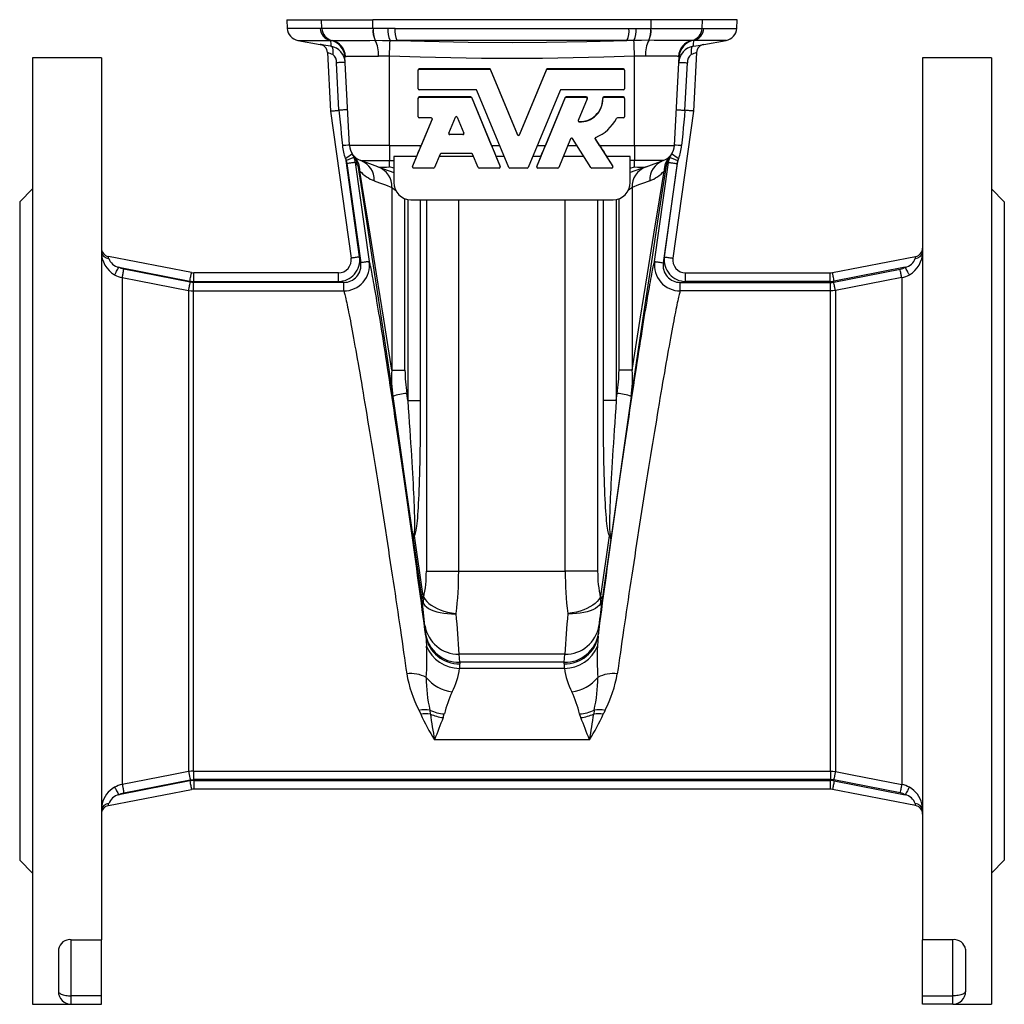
# Model space of a CAD drawing. Extents: x 61 to 673, y 62 to 1062.
# Tile 2 of 4: x 61 to 290, y 404 to 633. Entities that reach past the tile are written whole.
import ezdxf

# ---------------------------------------------------------------- set-up
doc = ezdxf.new("R2010")
doc.units = 0
doc.layers.get('0').update_dxf_attribs({"linetype": 'CONTINUOUS'})

msp = doc.modelspace()

# ---------------------------------------------------------------- linework, layer by layer
at = {"color": 7, "linetype": 'CONTINUOUS'}
for p, q in [((123.33, 632.52), (123.44, 630.49)), ((123.33, 632.52), (131.39, 632.52)), ((131.39, 632.52), (143.35, 632.52)), ((131.5, 630.49), (131.39, 632.52)), ((208.05, 632.52), (143.35, 632.52)), ((143.37, 630.46), (143.35, 632.52)), ((208.03, 630.46), (208.05, 632.52)), ((220, 632.52), (208.05, 632.52)), ((219.9, 630.49), (220, 632.52)), ((228.06, 632.52), (220, 632.52)), ((227.96, 630.49), (228.06, 632.52)), ((131.08, 630.49), (123.44, 630.49)), ((131.5, 630.49), (131.08, 630.49)), ((131.5, 630.49), (131.5, 630.49)), ((143.39, 630.46), (143.37, 630.46)), ((146.84, 630.48), (143.39, 630.46)), ((148.49, 630.49), (146.84, 630.48)), ((148.49, 630.49), (202.91, 630.49)), ((202.91, 630.49), (204.56, 630.48)), ((204.56, 630.48), (208.01, 630.46)), ((208.01, 630.46), (208.03, 630.46)), ((219.9, 630.49), (219.9, 630.49)), ((219.9, 630.49), (220.32, 630.49)), ((220.32, 630.49), (227.96, 630.49)), ((125.91, 627.69), (131.11, 626.78)), ((125.91, 627.69), (133.51, 627.69)), ((133.51, 627.69), (133.5, 627.68)), ((133.84, 627.71), (133.84, 627.71)), ((143.86, 627.73), (143.88, 627.73)), ((147.34, 627.71), (148.96, 627.69)), ((202.44, 627.69), (148.96, 627.69)), ((204.06, 627.71), (202.44, 627.69)), ((207.54, 627.73), (207.52, 627.73)), ((217.56, 627.71), (217.56, 627.71)), ((217.89, 627.69), (217.9, 627.68)), ((225.48, 627.69), (217.89, 627.69)), ((220.29, 626.78), (225.48, 627.69)), ((131.11, 626.78), (131.11, 626.78)), ((131.12, 626.78), (131.11, 626.78)), ((220.28, 626.78), (220.29, 626.78)), ((220.29, 626.78), (220.29, 626.78)), ((80.2, 623.68), (64.2, 623.68)), ((64.2, 623.68), (64.2, 403.68)), ((80.2, 623.68), (80.2, 418.68)), ((132.76, 624.91), (133.47, 611.29)), ((132.76, 624.91), (132.76, 624.91)), ((137.89, 603.32), (136.81, 623.95)), ((147.2, 603.32), (147.2, 624.02)), ((204.2, 603.32), (204.2, 624.02)), ((213.5, 603.32), (214.58, 623.95)), ((218.64, 624.91), (217.93, 611.29)), ((287.2, 623.68), (271.2, 623.68)), ((271.2, 623.68), (271.2, 418.68)), ((287.2, 623.68), (287.2, 403.68)), ((135.46, 611.48), (134.89, 622.51)), ((153.85, 620.81), (153.85, 620.88)), ((153.85, 616.49), (153.85, 620.81)), ((170.49, 621.12), (154.09, 621.12)), ((154.09, 621.05), (154.09, 621.12)), ((154.09, 621.05), (170.49, 621.05)), ((170.49, 621.05), (170.49, 621.12)), ((176.98, 605.86), (170.71, 620.98)), ((170.71, 620.9), (170.71, 620.98)), ((170.71, 620.9), (176.98, 605.78)), ((183.69, 620.98), (177.42, 605.86)), ((177.42, 605.78), (183.69, 620.9)), ((183.69, 620.9), (183.69, 620.98)), ((201.61, 621.12), (183.91, 621.12)), ((183.91, 621.05), (183.91, 621.12)), ((183.91, 621.05), (201.61, 621.05)), ((201.61, 621.05), (201.61, 621.12)), ((201.85, 620.81), (201.85, 620.88)), ((201.85, 620.81), (201.85, 616.49)), ((215.93, 611.48), (216.51, 622.51)), ((167.28, 616.25), (154.09, 616.25)), ((174.93, 598.18), (167.5, 616.1)), ((186.9, 616.1), (179.46, 598.18)), ((201.61, 616.25), (187.12, 616.25)), ((153.85, 614.24), (153.85, 614.32)), ((153.85, 609.93), (153.85, 614.24)), ((166.1, 614.56), (154.09, 614.56)), ((154.09, 614.48), (154.09, 614.56)), ((154.09, 614.48), (166.1, 614.48)), ((166.1, 614.48), (166.1, 614.56)), ((170.92, 603.32), (166.32, 614.41)), ((166.32, 614.33), (166.32, 614.41)), ((166.32, 614.33), (172.94, 598.37)), ((181.46, 598.37), (188.08, 614.33)), ((188.08, 614.41), (183.48, 603.32)), ((188.08, 614.33), (188.08, 614.41)), ((192.98, 614.56), (188.3, 614.56)), ((188.3, 614.48), (188.3, 614.56)), ((188.3, 614.48), (192.98, 614.48)), ((193.2, 614.15), (191.1, 609.1)), ((192.98, 614.48), (192.98, 614.56)), ((193.22, 614.24), (193.22, 614.32)), ((196.8, 614.32), (196.8, 614.24)), ((201.61, 614.56), (197.04, 614.56)), ((197.04, 614.48), (197.04, 614.56)), ((197.04, 614.48), (201.61, 614.48)), ((201.61, 614.48), (201.61, 614.56)), ((201.85, 614.24), (201.85, 614.32)), ((201.85, 614.24), (201.85, 609.93)), ((133.47, 611.29), (138.28, 577.1)), ((152.57, 598.37), (157.13, 609.36)), ((156.91, 609.69), (154.09, 609.69)), ((157.13, 609.44), (154.59, 603.32)), ((157.14, 609.49), (157.13, 609.44)), ((157.13, 609.36), (157.13, 609.44)), ((160.99, 606.16), (162.53, 609.86)), ((162.98, 609.86), (164.51, 606.16)), ((201.61, 609.69), (200.23, 609.69)), ((217.93, 611.29), (213.12, 577.1)), ((191.32, 608.77), (191.32, 608.85)), ((161.22, 605.9), (164.29, 605.9)), ((161.22, 605.83), (161.22, 605.9)), ((164.29, 605.83), (161.22, 605.83)), ((164.29, 605.83), (164.29, 605.9)), ((176.98, 605.78), (176.98, 605.86)), ((177.42, 605.78), (177.42, 605.86)), ((189.34, 604.84), (186.58, 598.18)), ((194.06, 598.15), (189.76, 604.88)), ((196.05, 603.32), (195.05, 604.89)), ((195.05, 604.81), (195.05, 604.89)), ((195.05, 604.81), (199.14, 598.41)), ((147.2, 603.32), (137.89, 603.32)), ((147.2, 603.32), (154.59, 603.32)), ((147.2, 603.32), (147.2, 599.77)), ((170.92, 603.32), (172.8, 603.32)), ((181.6, 603.32), (183.48, 603.32)), ((188.71, 603.32), (190.76, 603.32)), ((196.05, 603.32), (204.2, 603.32)), ((204.2, 603.32), (213.5, 603.32)), ((204.2, 603.32), (204.2, 599.77)), ((136.94, 600.29), (137.11, 599.77)), ((138.79, 601.01), (138.77, 601.03)), ((138.79, 601.01), (138.79, 601)), ((153.5, 600.73), (148.2, 600.73)), ((148.2, 600.73), (148.2, 594.68)), ((153.5, 600.73), (152.57, 598.5)), ((158.96, 601.24), (157.69, 598.18)), ((166.76, 600.73), (158.75, 600.73)), ((166.33, 601.39), (159.18, 601.39)), ((167.82, 598.18), (166.55, 601.24)), ((172.94, 598.5), (172.01, 600.73)), ((173.88, 600.73), (172.01, 600.73)), ((182.38, 600.73), (180.52, 600.73)), ((182.38, 600.73), (181.46, 598.5)), ((192.41, 600.73), (187.63, 600.73)), ((199.14, 598.54), (197.74, 600.73)), ((203.2, 600.73), (197.74, 600.73)), ((203.2, 594.68), (203.2, 600.73)), ((212.61, 601.01), (212.63, 601.03)), ((212.61, 601.01), (212.61, 601.01)), ((214.46, 600.29), (214.29, 599.77)), ((140.26, 577.38), (137.11, 599.77)), ((137.3, 599.07), (140.53, 576.03)), ((142.52, 576.31), (139.28, 599.35)), ((144.46, 598.34), (140.52, 599.77)), ((140.52, 599.77), (147.2, 599.77)), ((144.46, 598.34), (148.2, 596.98)), ((147.2, 599.77), (148.2, 599.77)), ((147.2, 598.34), (147.2, 599.77)), ((148.2, 597.98), (147.2, 598.34)), ((152.55, 598.41), (152.55, 598.28)), ((152.57, 598.37), (152.57, 598.5)), ((157.47, 598.04), (152.79, 598.04)), ((172.72, 598.04), (168.04, 598.04)), ((172.94, 598.37), (172.94, 598.5)), ((172.96, 598.28), (172.96, 598.41)), ((179.24, 598.04), (175.16, 598.04)), ((181.44, 598.41), (181.44, 598.28)), ((181.46, 598.37), (181.46, 598.5)), ((186.36, 598.04), (181.68, 598.04)), ((198.94, 598.04), (194.26, 598.04)), ((199.14, 598.41), (199.14, 598.54)), ((199.18, 598.28), (199.18, 598.41)), ((204.2, 599.77), (203.2, 599.77)), ((206.94, 598.34), (203.2, 596.98)), ((203.2, 597.98), (204.2, 598.34)), ((210.88, 599.77), (204.2, 599.77)), ((204.2, 598.34), (204.2, 599.77)), ((206.94, 598.34), (210.88, 599.77)), ((208.88, 576.31), (212.12, 599.35)), ((214.1, 599.07), (210.86, 576.03)), ((211.14, 577.38), (214.29, 599.77)), ((64.2, 593.18), (61.2, 590.18)), ((147.74, 593.56), (147.74, 551.06)), ((203.66, 593.56), (203.66, 551.06)), ((290.2, 590.18), (287.2, 593.18)), ((150.81, 551.06), (150.81, 590.93)), ((200.59, 551.06), (200.59, 590.93)), ((61.2, 590.18), (61.2, 437.18)), ((151.46, 590.75), (151.46, 544)), ((152.2, 590.68), (199.2, 590.68)), ((154.45, 544), (154.45, 590.68)), ((155.78, 590.68), (155.78, 504.38)), ((163.3, 504.38), (163.3, 590.68)), ((188.1, 504.38), (188.1, 590.68)), ((195.61, 590.68), (195.61, 504.38)), ((196.95, 544), (196.95, 590.68)), ((199.94, 590.75), (199.94, 544)), ((290.2, 590.18), (290.2, 437.18)), ((101.16, 573.73), (81.82, 577.49)), ((250.24, 573.73), (269.58, 577.49)), ((84.25, 574.98), (100.77, 571.77)), ((267.15, 574.98), (250.62, 571.77)), ((85.05, 572.59), (85.05, 454.77)), ((100.87, 571.54), (85.44, 574.55)), ((135.31, 573.68), (101.73, 573.68)), ((101.73, 571.68), (101.73, 573.68)), ((135.31, 571.68), (135.31, 573.68)), ((216.09, 573.68), (249.67, 573.68)), ((216.09, 571.68), (216.09, 573.68)), ((249.67, 571.68), (249.67, 573.68)), ((250.53, 571.54), (265.96, 574.55)), ((266.34, 572.59), (266.34, 454.77)), ((101.63, 569.47), (101.63, 571.46)), ((136.58, 571.46), (101.63, 571.46)), ((101.73, 571.68), (135.31, 571.68)), ((136.58, 569.47), (136.58, 571.46)), ((214.82, 569.47), (214.82, 571.46)), ((214.82, 571.46), (249.77, 571.46)), ((249.67, 571.68), (216.09, 571.68)), ((249.77, 569.47), (249.77, 571.46)), ((100.49, 569.58), (100.49, 457.78)), ((101.63, 457.89), (101.63, 569.47)), ((101.63, 569.47), (136.58, 569.47)), ((249.77, 569.47), (214.82, 569.47)), ((249.77, 457.89), (249.77, 569.47)), ((250.91, 569.58), (250.91, 457.78)), ((147.74, 551.06), (150.81, 551.06)), ((203.66, 551.06), (200.59, 551.06)), ((151.46, 544), (151.22, 545.67)), ((199.94, 544), (200.17, 545.67)), ((147.98, 544.97), (152.68, 511.77)), ((151.46, 544), (154.45, 544)), ((199.94, 544), (196.95, 544)), ((203.41, 544.97), (198.72, 511.77)), ((152.68, 511.77), (154.75, 497.74)), ((155.06, 498.57), (152.99, 512.54)), ((196.34, 498.57), (198.41, 512.54)), ((198.72, 511.77), (196.64, 497.74)), ((155.78, 504.38), (163.3, 504.38)), ((163.3, 504.38), (188.1, 504.38)), ((195.61, 504.38), (188.1, 504.38)), ((155.47, 491.67), (155.61, 489.78)), ((195.93, 491.67), (195.78, 489.78)), ((188.01, 485.06), (163.39, 485.06)), ((163.53, 483.16), (163.39, 485.06)), ((187.86, 483.16), (188.01, 485.06)), ((187.9, 481.76), (163.5, 481.76)), ((187.86, 483.16), (163.53, 483.16)), ((156.59, 472.05), (156.7, 471.14)), ((194.8, 472.05), (194.7, 471.14)), ((159.68, 470.32), (159.96, 471.16)), ((191.72, 470.32), (191.43, 471.16)), ((193.71, 465.18), (157.69, 465.18)), ((85.44, 452.81), (100.87, 455.82)), ((101.63, 457.89), (249.77, 457.89)), ((101.63, 457.89), (101.63, 455.9)), ((249.77, 455.9), (101.63, 455.9)), ((249.77, 457.89), (249.77, 455.9)), ((265.96, 452.81), (250.53, 455.82)), ((81.82, 449.86), (101.16, 453.62)), ((100.77, 455.59), (84.25, 452.37)), ((101.73, 455.68), (249.67, 455.68)), ((101.73, 455.68), (101.73, 453.68)), ((249.67, 453.68), (101.73, 453.68)), ((249.67, 455.68), (249.67, 453.68)), ((269.58, 449.86), (250.24, 453.62)), ((250.62, 455.59), (267.15, 452.37)), ((61.2, 437.18), (64.2, 434.18)), ((287.2, 434.18), (290.2, 437.18)), ((73.2, 418.68), (80.2, 418.68)), ((73.2, 405.65), (73.2, 418.68)), ((80.2, 405.65), (80.2, 418.68)), ((278.2, 418.68), (271.2, 418.68)), ((271.2, 405.65), (271.2, 418.68)), ((278.2, 405.65), (278.2, 418.68)), ((70.2, 416.46), (70.2, 406.68)), ((281.2, 416.46), (281.2, 406.68)), ((80.2, 405.65), (73.2, 405.65)), ((73.2, 403.68), (73.2, 405.65)), ((80.2, 403.68), (80.2, 405.65)), ((271.2, 403.68), (271.2, 405.65)), ((271.2, 405.65), (278.2, 405.65)), ((278.2, 403.68), (278.2, 405.65)), ((64.2, 403.68), (73.2, 403.68)), ((73.2, 403.68), (80.2, 403.68)), ((278.2, 403.68), (271.2, 403.68)), ((278.2, 403.68), (287.2, 403.68))]:
    msp.add_line(p, q, dxfattribs=at)
for points in [[(143.37, 630.46), (142.3, 630.46), (141.24, 630.47), (140.22, 630.47), (139.23, 630.47), (138.28, 630.47), (137.37, 630.47), (136.51, 630.48), (135.7, 630.48), (134.73, 630.48), (133.85, 630.48), (133.1, 630.48), (132.58, 630.49), (132.14, 630.49), (131.78, 630.49), (131.5, 630.49)], [(208.03, 630.46), (209.1, 630.46), (210.15, 630.47), (211.18, 630.47), (212.17, 630.47), (213.12, 630.47), (214.03, 630.47), (214.89, 630.48), (215.7, 630.48), (216.67, 630.48), (217.54, 630.48), (218.3, 630.48), (218.82, 630.49), (219.26, 630.49), (219.62, 630.49), (219.9, 630.49)], [(133.5, 627.68), (133.52, 627.42), (133.54, 626.98), (133.56, 626.65), (133.58, 626.44), (133.58, 626.35)], [(133.51, 627.69), (133.65, 627.7), (133.84, 627.71)], [(133.84, 627.71), (134.15, 627.71), (134.59, 627.71), (135.15, 627.71), (135.78, 627.72), (136.51, 627.72), (137.33, 627.72), (138.25, 627.72), (139.25, 627.72), (140.32, 627.72), (141.45, 627.72), (142.64, 627.72), (143.86, 627.73)], [(143.88, 627.73), (145.59, 627.72), (147.34, 627.71)], [(147.2, 624.02), (147.21, 624.42), (147.23, 624.81), (147.24, 625.19), (147.25, 625.56), (147.27, 625.91), (147.28, 626.24), (147.29, 626.54), (147.3, 626.82), (147.31, 627.07), (147.32, 627.28), (147.33, 627.46), (147.33, 627.61), (147.34, 627.71)], [(148.96, 627.69), (155.33, 627.5), (165.52, 627.3), (175.7, 627.24), (183.7, 627.28), (193.07, 627.43), (202.44, 627.69)], [(207.52, 627.73), (205.8, 627.72), (204.06, 627.71)], [(204.2, 624.02), (204.18, 624.42), (204.17, 624.81), (204.16, 625.19), (204.14, 625.56), (204.13, 625.91), (204.12, 626.24), (204.11, 626.54), (204.1, 626.82), (204.09, 627.07), (204.08, 627.28), (204.07, 627.46), (204.07, 627.61), (204.06, 627.71)], [(217.56, 627.71), (217.24, 627.71), (216.8, 627.71), (216.25, 627.71), (215.61, 627.72), (214.89, 627.72), (214.07, 627.72), (213.15, 627.72), (212.15, 627.72), (211.08, 627.72), (209.95, 627.72), (208.76, 627.72), (207.54, 627.73)], [(217.89, 627.69), (217.74, 627.7), (217.56, 627.71)], [(217.9, 627.68), (217.88, 627.42), (217.85, 626.98), (217.83, 626.65), (217.82, 626.44), (217.81, 626.35)], [(131.11, 626.78), (131.37, 626.72), (131.43, 626.69)], [(133.58, 626.35), (132.98, 626.45), (132.43, 626.55), (131.97, 626.63), (131.59, 626.7), (131.32, 626.74), (131.16, 626.77), (131.12, 626.78)], [(133.58, 626.35), (133.68, 626.31), (133.77, 626.24), (133.85, 626.14), (133.92, 626), (133.97, 625.83), (134.02, 625.64), (134.04, 625.43), (134.06, 625.19), (134.06, 624.94), (134.04, 624.68), (134.01, 624.42)], [(217.81, 626.35), (217.72, 626.31), (217.63, 626.24), (217.55, 626.14), (217.48, 626), (217.43, 625.83), (217.38, 625.64), (217.35, 625.43), (217.34, 625.19), (217.34, 624.94), (217.36, 624.68), (217.39, 624.42)], [(217.81, 626.35), (218.42, 626.45), (218.96, 626.55), (219.43, 626.63), (219.81, 626.7), (220.08, 626.74), (220.24, 626.77), (220.28, 626.78)], [(220.29, 626.78), (220.03, 626.72), (219.96, 626.69)], [(136.81, 623.95), (136.85, 623.99), (136.98, 624)], [(136.98, 624), (137.12, 624), (137.3, 624.01), (137.71, 624.02), (138.25, 624.02), (138.9, 624.03), (139.65, 624.04), (140.5, 624.05), (141.43, 624.06), (142.44, 624.06), (143.51, 624.07), (144.62, 624.08)], [(204.2, 624.02), (197.08, 623.8), (189.95, 623.64), (182.83, 623.54), (175.7, 623.51), (168.57, 623.54), (161.45, 623.64), (154.32, 623.8), (147.2, 624.02)], [(214.42, 624), (214.28, 624), (214.1, 624.01), (213.68, 624.02), (213.15, 624.02), (212.5, 624.03), (211.75, 624.04), (210.9, 624.05), (209.96, 624.06), (208.96, 624.06), (207.89, 624.07), (206.78, 624.08)], [(214.58, 623.95), (214.55, 623.99), (214.42, 624)], [(136.88, 622.62), (136.86, 622.62), (136.8, 622.61), (136.7, 622.61), (136.57, 622.6), (136.4, 622.59), (136.19, 622.58), (135.97, 622.57), (135.72, 622.56), (135.45, 622.54), (135.17, 622.53), (134.89, 622.51)], [(214.51, 622.62), (214.53, 622.62), (214.6, 622.61), (214.7, 622.61), (214.83, 622.6), (215, 622.59), (215.2, 622.58), (215.43, 622.57), (215.68, 622.56), (215.95, 622.54), (216.23, 622.53), (216.51, 622.51)], [(133.47, 611.29), (133.49, 611.29), (133.55, 611.3), (133.65, 611.31), (133.79, 611.32), (133.96, 611.34), (134.16, 611.36), (134.39, 611.38), (134.64, 611.4), (134.9, 611.43), (135.18, 611.45), (135.46, 611.48)], [(137.46, 611.59), (137.44, 611.58), (137.38, 611.58), (137.28, 611.58), (137.14, 611.57), (136.97, 611.56), (136.77, 611.55), (136.54, 611.54), (136.29, 611.52), (136.03, 611.51), (135.75, 611.5), (135.46, 611.48)], [(135.46, 611.48), (135.6, 610.11), (135.73, 608.73), (135.86, 607.36), (135.99, 605.99), (136.12, 604.63), (136.25, 603.27)], [(213.94, 611.59), (213.96, 611.58), (214.02, 611.58), (214.12, 611.58), (214.25, 611.57), (214.42, 611.56), (214.63, 611.55), (214.85, 611.54), (215.1, 611.52), (215.37, 611.51), (215.65, 611.5), (215.93, 611.48)], [(215.93, 611.48), (215.8, 610.11), (215.67, 608.73), (215.54, 607.36), (215.41, 605.99), (215.27, 604.63), (215.14, 603.27)], [(217.93, 611.29), (217.91, 611.29), (217.85, 611.3), (217.75, 611.31), (217.61, 611.32), (217.44, 611.34), (217.24, 611.36), (217.01, 611.38), (216.76, 611.4), (216.5, 611.43), (216.22, 611.45), (215.93, 611.48)], [(195.05, 604.89), (195.03, 604.94), (195.02, 604.98)], [(138.97, 600.51), (138.95, 600.51), (138.89, 600.48), (138.79, 600.44), (138.67, 600.39), (138.51, 600.33), (138.32, 600.26), (138.11, 600.17), (137.88, 600.08), (137.63, 599.98), (137.37, 599.88), (137.11, 599.77)], [(138.97, 600.51), (138.77, 600.95), (138.53, 601.37)], [(139.28, 599.35), (139.16, 599.94), (138.97, 600.51)], [(212.12, 599.35), (212.24, 599.94), (212.43, 600.51)], [(212.43, 600.51), (212.63, 600.95), (212.87, 601.37)], [(212.43, 600.51), (212.45, 600.51), (212.51, 600.48), (212.6, 600.44), (212.73, 600.39), (212.89, 600.33), (213.08, 600.26), (213.29, 600.17), (213.52, 600.08), (213.77, 599.98), (214.02, 599.88), (214.29, 599.77)], [(137.11, 599.77), (137.22, 599.43), (137.3, 599.07)], [(139.28, 599.35), (139.25, 599.35), (139.19, 599.34), (139.09, 599.32), (138.95, 599.3), (138.78, 599.28), (138.58, 599.25), (138.36, 599.22), (138.11, 599.19), (137.85, 599.15), (137.58, 599.11), (137.3, 599.07)], [(139.81, 598.61), (140.74, 592.77), (141.84, 585.69), (143.12, 577.36), (144.57, 567.79), (146.19, 556.99), (147.98, 544.97)], [(152.57, 598.5), (152.55, 598.44), (152.55, 598.41)], [(172.96, 598.41), (172.96, 598.44), (172.94, 598.5)], [(181.46, 598.5), (181.44, 598.44), (181.44, 598.41)], [(211.59, 598.61), (210.66, 592.77), (209.56, 585.69), (208.28, 577.36), (206.83, 567.79), (205.21, 556.99), (203.41, 544.97)], [(212.12, 599.35), (212.15, 599.35), (212.21, 599.34), (212.31, 599.32), (212.45, 599.3), (212.62, 599.28), (212.82, 599.25), (213.04, 599.22), (213.29, 599.19), (213.55, 599.15), (213.82, 599.11), (214.1, 599.07)], [(214.29, 599.77), (214.17, 599.43), (214.1, 599.07)], [(147.74, 551.06), (145.87, 562.89), (144.19, 573.45), (142.7, 582.71), (141.4, 590.68), (140.3, 597.34)], [(203.66, 551.06), (205.53, 562.89), (207.21, 573.45), (208.7, 582.71), (209.99, 590.68), (211.1, 597.34)], [(143.68, 595.08), (144.92, 594.61), (146.27, 594.11), (147.74, 593.56)], [(147.74, 593.56), (147.9, 593.45), (148.09, 593.31), (148.33, 593.14), (148.6, 592.94)], [(203.66, 593.56), (203.5, 593.45), (203.3, 593.31), (203.07, 593.14), (202.8, 592.94)], [(207.72, 595.08), (206.48, 594.61), (205.13, 594.11), (203.66, 593.56)], [(81.9, 577.04), (81.87, 577.2), (81.85, 577.33), (81.83, 577.42), (81.82, 577.47), (81.82, 577.49)], [(140.26, 577.38), (139.98, 577.34), (139.7, 577.3), (139.44, 577.26), (139.19, 577.22), (138.96, 577.19), (138.76, 577.16), (138.59, 577.14), (138.46, 577.12), (138.36, 577.11), (138.3, 577.1), (138.28, 577.1)], [(211.14, 577.38), (211.42, 577.34), (211.7, 577.3), (211.96, 577.26), (212.21, 577.22), (212.44, 577.19), (212.64, 577.16), (212.81, 577.14), (212.94, 577.12), (213.04, 577.11), (213.1, 577.1), (213.12, 577.1)], [(269.5, 577.04), (269.53, 577.2), (269.55, 577.33), (269.57, 577.42), (269.58, 577.47), (269.58, 577.49)], [(83.27, 573.24), (83.29, 573.28), (83.33, 573.34), (83.38, 573.44), (83.45, 573.56), (83.53, 573.71), (83.63, 573.88), (83.74, 574.08), (83.86, 574.29), (83.99, 574.51), (84.12, 574.75), (84.25, 574.98)], [(85.44, 574.55), (84.83, 574.72), (84.25, 574.98)], [(142.52, 576.31), (142.49, 576.3), (142.43, 576.29), (142.33, 576.28), (142.19, 576.26), (142.02, 576.24), (141.82, 576.21), (141.6, 576.18), (141.35, 576.14), (141.09, 576.11), (140.81, 576.07), (140.53, 576.03)], [(155.66, 489.27), (155.46, 490.78), (155.25, 492.3), (155.05, 493.84), (154.84, 495.4), (154.62, 496.97), (154.41, 498.55), (154.19, 500.14), (153.97, 501.75), (153.75, 503.36), (153.53, 504.98), (153.31, 506.61), (153.08, 508.24), (152.85, 509.88), (152.62, 511.52), (152.39, 513.16), (152.16, 514.8), (151.93, 516.45), (151.7, 518.09), (151.47, 519.73), (151.23, 521.36), (151, 522.99), (150.77, 524.62), (150.54, 526.24), (150.3, 527.84), (150.07, 529.44), (149.84, 531.03), (149.61, 532.61), (149.38, 534.18), (149.16, 535.73), (148.93, 537.26), (148.7, 538.79), (148.48, 540.29), (148.26, 541.77), (148.04, 543.24), (147.82, 544.69), (147.61, 546.11), (147.4, 547.51), (147.19, 548.89), (146.98, 550.25), (146.78, 551.58), (146.58, 552.88), (146.38, 554.16), (146.18, 555.41), (145.99, 556.63), (145.81, 557.82), (145.62, 558.98), (145.44, 560.11), (145.27, 561.21), (145.09, 562.27), (144.93, 563.3), (144.76, 564.3), (144.61, 565.26), (144.45, 566.19), (144.3, 567.08), (144.16, 567.93), (144.02, 568.75), (143.88, 569.52), (143.75, 570.26), (143.63, 570.96), (143.51, 571.62), (143.4, 572.24), (143.29, 572.82), (143.18, 573.36), (143.09, 573.86), (143, 574.31), (142.91, 574.72), (142.83, 575.09), (142.75, 575.42), (142.69, 575.71), (142.62, 575.95), (142.57, 576.15), (142.52, 576.31)], [(195.74, 489.27), (195.94, 490.78), (196.15, 492.3), (196.35, 493.84), (196.56, 495.4), (196.77, 496.97), (196.99, 498.55), (197.21, 500.14), (197.42, 501.75), (197.65, 503.36), (197.87, 504.98), (198.09, 506.61), (198.32, 508.24), (198.55, 509.88), (198.78, 511.52), (199.01, 513.16), (199.24, 514.8), (199.47, 516.45), (199.7, 518.09), (199.93, 519.73), (200.16, 521.36), (200.4, 522.99), (200.63, 524.62), (200.86, 526.24), (201.09, 527.84), (201.33, 529.44), (201.56, 531.03), (201.79, 532.61), (202.02, 534.18), (202.24, 535.73), (202.47, 537.26), (202.69, 538.79), (202.92, 540.29), (203.14, 541.77), (203.36, 543.24), (203.57, 544.69), (203.79, 546.11), (204, 547.51), (204.21, 548.89), (204.42, 550.25), (204.62, 551.58), (204.82, 552.88), (205.02, 554.16), (205.21, 555.41), (205.41, 556.63), (205.59, 557.82), (205.78, 558.98), (205.96, 560.11), (206.13, 561.21), (206.3, 562.27), (206.47, 563.3), (206.63, 564.3), (206.79, 565.26), (206.95, 566.19), (207.1, 567.08), (207.24, 567.93), (207.38, 568.75), (207.52, 569.52), (207.64, 570.26), (207.77, 570.96), (207.89, 571.62), (208, 572.24), (208.11, 572.82), (208.21, 573.36), (208.31, 573.86), (208.4, 574.31), (208.49, 574.72), (208.57, 575.09), (208.64, 575.42), (208.71, 575.71), (208.78, 575.95), (208.83, 576.15), (208.88, 576.31)], [(208.88, 576.31), (208.91, 576.3), (208.97, 576.29), (209.07, 576.28), (209.21, 576.26), (209.38, 576.24), (209.58, 576.21), (209.8, 576.18), (210.05, 576.14), (210.31, 576.11), (210.58, 576.07), (210.86, 576.03)], [(265.96, 574.55), (266.57, 574.72), (267.15, 574.98)], [(268.13, 573.24), (268.11, 573.28), (268.07, 573.34), (268.02, 573.44), (267.95, 573.56), (267.86, 573.71), (267.77, 573.88), (267.66, 574.08), (267.54, 574.29), (267.41, 574.51), (267.28, 574.75), (267.15, 574.98)], [(85.05, 572.59), (85.06, 572.63), (85.08, 572.7), (85.1, 572.81), (85.12, 572.95), (85.16, 573.12), (85.2, 573.32), (85.24, 573.54), (85.28, 573.77), (85.33, 574.02), (85.38, 574.28), (85.44, 574.55)], [(85.05, 572.59), (88.98, 571.83), (100.49, 569.58)], [(100.77, 571.77), (100.83, 572.05), (100.88, 572.32), (100.93, 572.59), (100.98, 572.83), (101.02, 573.06), (101.06, 573.25), (101.1, 573.42), (101.12, 573.56), (101.14, 573.65), (101.15, 573.71), (101.16, 573.73)], [(250.62, 571.77), (250.57, 572.05), (250.52, 572.32), (250.46, 572.59), (250.42, 572.83), (250.37, 573.06), (250.33, 573.25), (250.3, 573.42), (250.28, 573.56), (250.26, 573.65), (250.25, 573.71), (250.24, 573.73)], [(266.34, 572.59), (262.42, 571.83), (250.91, 569.58)], [(266.34, 572.59), (266.34, 572.63), (266.32, 572.7), (266.3, 572.81), (266.27, 572.95), (266.24, 573.12), (266.2, 573.32), (266.16, 573.54), (266.11, 573.77), (266.06, 574.02), (266.01, 574.28), (265.96, 574.55)], [(100.49, 569.58), (100.5, 569.62), (100.51, 569.7), (100.53, 569.81), (100.56, 569.95), (100.59, 570.11), (100.63, 570.31), (100.67, 570.53), (100.72, 570.76), (100.77, 571.01), (100.82, 571.27), (100.87, 571.54)], [(101.63, 571.46), (101.25, 571.48), (100.87, 571.54)], [(249.77, 571.46), (250.15, 571.48), (250.53, 571.54)], [(250.91, 569.58), (250.9, 569.62), (250.89, 569.7), (250.87, 569.81), (250.84, 569.95), (250.81, 570.11), (250.77, 570.31), (250.73, 570.53), (250.68, 570.76), (250.63, 571.01), (250.58, 571.27), (250.53, 571.54)], [(100.49, 569.58), (101.05, 569.5), (101.63, 569.47)], [(136.58, 569.47), (136.63, 569.32), (136.69, 569.14), (136.76, 568.91), (136.83, 568.65), (136.9, 568.35), (136.98, 568), (137.07, 567.63), (137.16, 567.21), (137.26, 566.75), (137.36, 566.26), (137.47, 565.73), (137.59, 565.17), (137.71, 564.57), (137.83, 563.93), (137.96, 563.26), (138.1, 562.55), (138.24, 561.81), (138.38, 561.04), (138.53, 560.23), (138.69, 559.39), (138.85, 558.52), (139.01, 557.61), (139.18, 556.68), (139.35, 555.71), (139.53, 554.72), (139.71, 553.7), (139.89, 552.65), (140.08, 551.57), (140.27, 550.46), (140.46, 549.33), (140.66, 548.18), (140.86, 547), (141.07, 545.79), (141.27, 544.57), (141.48, 543.32), (141.7, 542.05), (141.91, 540.76), (142.13, 539.46), (142.35, 538.13), (142.57, 536.79), (142.79, 535.43), (143.02, 534.06), (143.24, 532.67), (143.47, 531.27), (143.7, 529.85), (143.93, 528.43), (144.16, 526.99), (144.39, 525.55), (144.62, 524.09), (144.85, 522.63), (145.09, 521.17), (145.32, 519.7), (145.55, 518.22), (145.78, 516.74), (146.02, 515.26), (146.25, 513.78), (146.48, 512.29), (146.71, 510.81), (146.94, 509.33), (147.16, 507.86), (147.39, 506.38), (147.61, 504.92), (147.83, 503.45), (148.06, 502), (148.27, 500.55), (148.49, 499.12), (148.7, 497.69), (148.92, 496.28), (149.12, 494.87), (149.33, 493.48), (149.53, 492.11), (149.73, 490.75), (149.93, 489.4), (150.13, 488.08), (150.32, 486.77), (150.5, 485.47), (150.68, 484.2), (150.86, 482.95), (151.04, 481.72), (151.21, 480.52)], [(214.82, 569.47), (214.76, 569.32), (214.71, 569.14), (214.64, 568.91), (214.57, 568.65), (214.5, 568.35), (214.42, 568), (214.33, 567.63), (214.24, 567.21), (214.14, 566.75), (214.03, 566.26), (213.93, 565.73), (213.81, 565.17), (213.69, 564.57), (213.57, 563.93), (213.44, 563.26), (213.3, 562.55), (213.16, 561.81), (213.01, 561.04), (212.86, 560.23), (212.71, 559.39), (212.55, 558.52), (212.39, 557.61), (212.22, 556.68), (212.05, 555.71), (211.87, 554.72), (211.69, 553.7), (211.51, 552.65), (211.32, 551.57), (211.13, 550.46), (210.93, 549.33), (210.74, 548.18), (210.53, 547), (210.33, 545.79), (210.12, 544.57), (209.91, 543.32), (209.7, 542.05), (209.49, 540.76), (209.27, 539.46), (209.05, 538.13), (208.83, 536.79), (208.61, 535.43), (208.38, 534.06), (208.16, 532.67), (207.93, 531.27), (207.7, 529.85), (207.47, 528.43), (207.24, 526.99), (207.01, 525.55), (206.78, 524.09), (206.54, 522.63), (206.31, 521.17), (206.08, 519.7), (205.85, 518.22), (205.61, 516.74), (205.38, 515.26), (205.15, 513.78), (204.92, 512.29), (204.69, 510.81), (204.46, 509.33), (204.24, 507.86), (204.01, 506.38), (203.79, 504.92), (203.56, 503.45), (203.34, 502), (203.12, 500.55), (202.91, 499.12), (202.69, 497.69), (202.48, 496.28), (202.27, 494.87), (202.07, 493.48), (201.86, 492.11), (201.66, 490.75), (201.47, 489.4), (201.27, 488.08), (201.08, 486.77), (200.9, 485.47), (200.71, 484.2), (200.53, 482.95), (200.36, 481.72), (200.19, 480.52)], [(250.91, 569.58), (250.34, 569.5), (249.77, 569.47)], [(151.46, 544), (151.58, 542.24), (151.7, 540.52), (151.81, 538.84), (151.92, 537.21), (152.03, 535.62), (152.12, 534.07), (152.22, 532.58), (152.31, 531.13), (152.39, 529.73), (152.47, 528.39), (152.54, 527.09), (152.61, 525.85), (152.68, 524.66), (152.73, 523.52), (152.79, 522.44), (152.83, 521.41), (152.88, 520.44), (152.91, 519.53), (152.94, 518.67), (152.97, 517.88), (152.99, 517.14), (153, 516.46), (153.01, 515.84), (153.01, 515.28), (153.01, 514.78), (153, 514.35), (152.99, 513.97), (152.97, 513.66), (152.94, 513.41), (152.91, 513.22), (152.88, 513.09)], [(152.99, 512.54), (153.08, 512.68), (153.16, 512.89), (153.25, 513.15), (153.33, 513.48), (153.41, 513.87), (153.48, 514.32), (153.56, 514.84), (153.63, 515.41), (153.69, 516.04), (153.76, 516.74), (153.82, 517.49), (153.88, 518.31), (153.94, 519.18), (153.99, 520.11), (154.04, 521.1), (154.09, 522.15), (154.14, 523.25), (154.18, 524.4), (154.22, 525.61), (154.26, 526.87), (154.29, 528.19), (154.32, 529.56), (154.35, 530.97), (154.37, 532.44), (154.39, 533.96), (154.41, 535.52), (154.42, 537.13), (154.43, 538.78), (154.44, 540.48), (154.45, 542.22), (154.45, 544)], [(198.41, 512.54), (198.32, 512.68), (198.23, 512.89), (198.15, 513.15), (198.07, 513.48), (197.99, 513.87), (197.92, 514.32), (197.84, 514.84), (197.77, 515.41), (197.7, 516.04), (197.64, 516.74), (197.58, 517.49), (197.52, 518.31), (197.46, 519.18), (197.41, 520.11), (197.35, 521.1), (197.31, 522.15), (197.26, 523.25), (197.22, 524.4), (197.18, 525.61), (197.14, 526.87), (197.11, 528.19), (197.08, 529.56), (197.05, 530.97), (197.03, 532.44), (197.01, 533.96), (196.99, 535.52), (196.98, 537.13), (196.96, 538.78), (196.96, 540.48), (196.95, 542.22), (196.95, 544)], [(199.94, 544), (199.82, 542.24), (199.7, 540.52), (199.58, 538.84), (199.48, 537.21), (199.37, 535.62), (199.27, 534.07), (199.18, 532.58), (199.09, 531.13), (199.01, 529.73), (198.93, 528.39), (198.85, 527.09), (198.79, 525.85), (198.72, 524.66), (198.66, 523.52), (198.61, 522.44), (198.56, 521.41), (198.52, 520.44), (198.49, 519.53), (198.46, 518.67), (198.43, 517.88), (198.41, 517.14), (198.4, 516.46), (198.39, 515.84), (198.39, 515.28), (198.39, 514.78), (198.4, 514.35), (198.41, 513.97), (198.43, 513.66), (198.45, 513.41), (198.48, 513.22), (198.52, 513.09)], [(155.16, 498.2), (155.47, 497.73), (155.87, 497.28), (156.36, 496.84), (156.92, 496.42), (157.56, 496.03), (158.27, 495.67), (159.03, 495.35), (159.84, 495.07), (160.69, 494.84), (161.66, 494.63), (162.66, 494.48), (162.73, 494.48)], [(196.24, 498.2), (195.93, 497.73), (195.53, 497.28), (195.04, 496.84), (194.48, 496.42), (193.84, 496.03), (193.13, 495.67), (192.37, 495.35), (191.56, 495.07), (190.71, 494.84), (189.73, 494.63), (188.74, 494.48), (188.67, 494.48)], [(155.1, 496.78), (155.42, 496.4), (155.82, 496.04), (156.31, 495.7), (156.88, 495.4), (157.53, 495.14), (158.24, 494.91), (159, 494.73), (159.82, 494.59), (160.67, 494.5), (161.66, 494.46), (162.66, 494.47), (162.73, 494.48)], [(196.3, 496.78), (195.98, 496.4), (195.58, 496.04), (195.09, 495.7), (194.52, 495.4), (193.87, 495.14), (193.16, 494.91), (192.39, 494.73), (191.58, 494.59), (190.72, 494.5), (189.74, 494.46), (188.74, 494.47), (188.67, 494.48)], [(155.66, 489.27), (155.76, 488.14), (155.84, 486.94)], [(195.74, 489.27), (195.64, 488.14), (195.56, 486.94)], [(154.07, 471.98), (154.35, 471.4), (154.47, 471.12)], [(197.33, 471.98), (197.05, 471.4), (196.93, 471.12)], [(100.49, 457.78), (96.56, 457.01), (85.05, 454.77)], [(101.63, 457.89), (101.06, 457.86), (100.49, 457.78)], [(100.49, 457.78), (100.5, 457.74), (100.51, 457.66), (100.53, 457.55), (100.56, 457.41), (100.59, 457.24), (100.63, 457.05), (100.67, 456.83), (100.72, 456.6), (100.77, 456.35), (100.82, 456.09), (100.87, 455.82)], [(100.87, 455.82), (101.25, 455.88), (101.63, 455.9)], [(249.77, 457.89), (250.34, 457.86), (250.91, 457.78)], [(250.53, 455.82), (250.15, 455.88), (249.77, 455.9)], [(250.91, 457.78), (250.9, 457.74), (250.89, 457.66), (250.87, 457.55), (250.84, 457.41), (250.81, 457.24), (250.77, 457.05), (250.73, 456.83), (250.68, 456.6), (250.63, 456.35), (250.58, 456.09), (250.53, 455.82)], [(250.91, 457.78), (254.84, 457.01), (266.34, 454.77)], [(83.27, 454.12), (83.29, 454.08), (83.33, 454.02), (83.38, 453.92), (83.45, 453.8), (83.53, 453.65), (83.63, 453.47), (83.74, 453.28), (83.86, 453.07), (83.99, 452.84), (84.12, 452.61), (84.25, 452.37)], [(85.05, 454.77), (85.06, 454.73), (85.08, 454.65), (85.1, 454.55), (85.12, 454.41), (85.16, 454.24), (85.2, 454.04), (85.24, 453.82), (85.28, 453.59), (85.33, 453.34), (85.38, 453.08), (85.44, 452.81)], [(100.77, 455.59), (100.83, 455.31), (100.88, 455.03), (100.93, 454.77), (100.98, 454.53), (101.02, 454.3), (101.06, 454.1), (101.1, 453.94), (101.12, 453.8), (101.14, 453.7), (101.15, 453.64), (101.16, 453.62)], [(250.62, 455.59), (250.57, 455.31), (250.52, 455.03), (250.46, 454.77), (250.42, 454.53), (250.37, 454.3), (250.33, 454.1), (250.3, 453.94), (250.28, 453.8), (250.26, 453.7), (250.25, 453.64), (250.24, 453.62)], [(266.34, 454.77), (266.34, 454.73), (266.32, 454.65), (266.3, 454.55), (266.27, 454.41), (266.24, 454.24), (266.2, 454.04), (266.16, 453.82), (266.11, 453.59), (266.06, 453.34), (266.01, 453.08), (265.96, 452.81)], [(268.13, 454.12), (268.11, 454.08), (268.07, 454.02), (268.02, 453.92), (267.95, 453.8), (267.86, 453.65), (267.77, 453.47), (267.66, 453.28), (267.54, 453.07), (267.41, 452.84), (267.28, 452.61), (267.15, 452.37)], [(84.25, 452.37), (84.82, 452.64), (85.44, 452.81)], [(267.15, 452.37), (266.58, 452.64), (265.96, 452.81)], [(81.82, 449.86), (81.82, 449.88), (81.83, 449.94), (81.85, 450.03), (81.87, 450.16), (81.9, 450.32)], [(269.58, 449.86), (269.58, 449.88), (269.57, 449.94), (269.55, 450.03), (269.53, 450.16), (269.5, 450.32)], [(70.2, 406.68), (70.22, 406.56), (70.27, 406.45), (70.37, 406.34), (70.5, 406.23), (70.66, 406.13), (70.85, 406.04), (71.08, 405.95), (71.33, 405.88), (71.6, 405.81), (71.9, 405.75), (72.21, 405.71), (72.53, 405.68), (72.86, 405.66), (73.2, 405.65)], [(281.2, 406.68), (281.18, 406.56), (281.12, 406.45), (281.03, 406.34), (280.9, 406.23), (280.74, 406.13), (280.54, 406.04), (280.32, 405.95), (280.07, 405.88), (279.8, 405.81), (279.5, 405.75), (279.19, 405.71), (278.87, 405.68), (278.53, 405.66), (278.2, 405.65)]]:
    msp.add_lwpolyline(points, dxfattribs=at)
for centre, radius, start, end in [((126.44, 630.65), 3, 183, 260), ((134.06, 630.62), 2.98, 182.5378, 259.3663), ((134.48, 630.62), 2.98, 182.5208, 257.6152), ((134.48, 630.62), 2.98, 182.5235, 257.6187), ((148.8, 630.01), 5.44, 175.3033, 204.8837), ((148.82, 630.02), 5.45, 175.3251, 204.887), ((152.72, 630.11), 5.89, 176.3804, 204.0241), ((154.2, 630.01), 5.74, 175.1945, 203.8231), ((197.19, 630.01), 5.74, 336.1769, 4.8055), ((198.68, 630.11), 5.89, 335.9759, 3.6196), ((202.58, 630.02), 5.45, 335.113, 4.6749), ((202.6, 630.01), 5.44, 335.1163, 4.6967), ((216.92, 630.62), 2.98, 282.3848, 357.4792), ((216.92, 630.62), 2.98, 282.3813, 357.4765), ((217.34, 630.62), 2.98, 280.6337, 357.4622), ((224.96, 630.65), 3, 280, 357), ((132.82, 623.74), 4, 3.0122, 80.2138), ((133, 623.81), 3.98, 2.6821, 77.7728), ((137.71, 624.57), 6.93, 355.9423, 27.1014), ((213.69, 624.57), 6.93, 152.8986, 184.0577), ((218.4, 623.81), 3.98, 102.2272, 177.3179), ((218.58, 623.74), 4, 99.7862, 176.9878), ((130.76, 624.81), 2, 3, 79.9938), ((130.76, 624.81), 2, 3, 70.2941), ((132.89, 622.41), 4, 2.9936, 80.017), ((218.51, 622.41), 4, 99.983, 177.0064), ((220.64, 624.81), 2, 100.0083, 177), ((220.64, 624.81), 2, 109.8356, 177), ((39.06, 386.43), 256.22, 68.2501, 68.5513), ((132.7, 622.66), 2.19, 356.0633, 53.328), ((144.88, 577.33), 46.74, 87.1562, 90.3188), ((206.52, 577.33), 46.74, 89.6812, 92.8438), ((218.69, 622.66), 2.19, 126.672, 183.9367), ((312.33, 386.43), 256.22, 111.4487, 111.7499), ((154.09, 620.88), 0.24, 89.9615, 179.9598), ((154.09, 620.81), 0.24, 89.9615, 179.9615), ((170.49, 620.88), 0.24, 22.5515, 90.0209), ((170.49, 620.8), 0.24, 22.5556, 90.0167), ((183.91, 620.88), 0.24, 89.9792, 157.4487), ((183.91, 620.8), 0.24, 89.9833, 157.4446), ((201.61, 620.88), 0.24, 0.0404, 90.0383), ((201.61, 620.81), 0.24, 0.0386, 90.0383), ((154.09, 616.49), 0.24, 180.0402, 270.0385), ((167.28, 616.01), 0.24, 22.5513, 90.0208), ((187.12, 616.01), 0.24, 89.9793, 157.4483), ((201.61, 616.49), 0.24, 269.9617, 359.9596), ((154.09, 614.32), 0.24, 89.9615, 179.9598), ((154.09, 614.24), 0.24, 89.9587, 179.9626), ((166.1, 614.32), 0.24, 22.5517, 90.0207), ((166.1, 614.24), 0.24, 22.5517, 90.0207), ((188.3, 614.32), 0.24, 89.9789, 157.4487), ((188.3, 614.24), 0.24, 89.9789, 157.4487), ((191.53, 614.04), 5.28, 267.6765, 2.1035), ((191.53, 614.12), 5.28, 267.6779, 359.5328), ((192.98, 614.32), 0.24, 0.0417, 90.0371), ((192.98, 614.24), 0.24, 337.5126, 90.0604), ((197.04, 614.32), 0.24, 89.9593, 179.9619), ((197.04, 614.24), 0.24, 89.9584, 182.106), ((201.61, 614.32), 0.24, 0.0404, 90.0383), ((201.61, 614.24), 0.24, 0.0376, 90.0411), ((154.09, 609.93), 0.24, 180.0402, 270.0385), ((156.91, 609.45), 0.24, 337.5126, 90.0604), ((162.75, 609.77), 0.24, 22.5665, 157.4335), ((191.53, 614.05), 9.6, 292.2206, 332.1289), ((200.23, 609.45), 0.24, 89.9813, 152.1204), ((201.61, 609.93), 0.24, 269.9617, 359.9596), ((191.33, 609.01), 0.24, 157.5097, 267.7783), ((191.33, 609.09), 0.24, 189.4702, 267.7502), ((161.22, 606.07), 0.24, 157.5128, 270.0602), ((161.22, 606.14), 0.24, 189.4699, 270.0331), ((164.29, 606.07), 0.24, 269.9398, 22.4872), ((164.29, 606.14), 0.24, 269.9674, 350.5294), ((177.2, 605.95), 0.24, 202.5635, 337.4365), ((177.2, 605.88), 0.24, 202.5635, 337.4365), ((189.56, 604.75), 0.24, 32.5544, 157.4325), ((195.25, 604.94), 0.24, 112.1891, 212.5225), ((137.87, 579.29), 24.04, 89.9464, 93.8589), ((147.61, 604.32), 11.41, 185.3004, 200.677), ((141.89, 603.53), 4, 183, 250), ((-5.83, 669.68), 173.6, 336.5996, 337.5277), ((331.34, 669.68), 173.6, 202.4723, 203.4004), ((23.06, 669.68), 173.6, 336.5996, 337.5277), ((322.43, 683.73), 149.78, 212.4666, 213.6486), ((209.51, 603.53), 4, 290, 357), ((213.53, 579.29), 24.04, 86.1411, 90.0536), ((203.79, 604.32), 11.41, 339.323, 354.6996), ((123.27, 622.28), 25.89, 301.8827, 306.1201), ((141.87, 603.51), 3.97, 218.6384, 223.4863), ((134.86, 597.92), 4.99, 7.9691, 38.216), ((135.48, 597.47), 4.82, 358.4501, 43.3542), ((159.18, 601.15), 0.24, 89.984, 157.4436), ((166.33, 601.15), 0.24, 22.5554, 90.0169), ((215.92, 597.47), 4.82, 136.6458, 181.5499), ((216.53, 597.92), 4.99, 141.7801, 172.0308), ((209.53, 603.51), 3.97, 316.5123, 321.365), ((228.13, 622.28), 25.89, 233.8799, 238.1173), ((146.84, 604.23), 9, 212.8208, 218.6457), ((146.68, 600.53), 7.13, 195.6524, 206.5812), ((138.82, 595.22), 4.86, 358.3178, 69.4884), ((145.83, 605.06), 6.85, 258.4869, 281.5131), ((142.97, 593.8), 4.78, 357.1755, 69.1073), ((152.79, 598.28), 0.24, 157.5132, 270.0598), ((157.47, 598.28), 0.24, 269.9789, 337.4487), ((168.04, 598.28), 0.24, 202.5517, 270.0207), ((172.72, 598.28), 0.24, 269.9403, 22.4867), ((175.16, 598.28), 0.24, 202.5516, 270.0208), ((179.24, 598.28), 0.24, 269.9792, 337.4485), ((181.68, 598.28), 0.24, 157.5133, 270.0597), ((186.36, 598.28), 0.24, 269.9793, 337.4483), ((194.26, 598.28), 0.24, 212.5551, 270.0117), ((198.94, 598.28), 0.24, 269.9337, 32.5001), ((198.94, 598.41), 0.239, 0.0005, 32.5418), ((208.43, 593.8), 4.78, 110.8927, 182.8245), ((205.57, 605.06), 6.85, 258.4869, 281.5131), ((212.58, 595.22), 4.86, 110.5116, 181.6822), ((204.72, 600.53), 7.13, 333.4188, 344.3476), ((204.56, 604.23), 9, 321.3543, 327.1792), ((146.75, 603.3), 8.78, 222.7635, 249.5493), ((204.65, 603.3), 8.78, 290.4507, 317.2365), ((152.2, 594.68), 4, 180, 270), ((199.2, 594.68), 4, 270, 0), ((82.2, 579.46), 2, 180, 259), ((269.2, 579.46), 2, 281, 0), ((86.26, 578.52), 6.06, 179.3409, 240.4838), ((81.93, 578.79), 1.75, 186.6164, 268.8867), ((135.31, 576.68), 5, 270, 8), ((135.31, 576.68), 3, 270, 8), ((216.09, 576.68), 5, 172, 270), ((216.09, 576.68), 3, 172, 270), ((265.14, 578.52), 6.06, 299.5162, 0.6591), ((269.47, 578.79), 1.75, 271.1133, 353.3836), ((84.87, 578.06), 3.14, 198.9734, 258.5665), ((136.57, 575.47), 6, 270.0879, 8.0041), ((136.58, 575.46), 4, 270.0956, 8.1313), ((214.82, 575.47), 6, 171.9959, 269.9121), ((214.82, 575.46), 4, 171.8687, 269.9044), ((266.53, 578.06), 3.14, 281.4335, 341.0266), ((86.2, 578.48), 6, 240.7918, 258.9853), ((101.73, 576.68), 3, 259, 270), ((249.67, 576.68), 3, 270, 281), ((265.2, 578.48), 6, 281.0147, 299.2082), ((101.73, 576.68), 5, 259, 270), ((249.67, 576.68), 5, 270, 281), ((177.07, 549.18), 29.39, 176.3381, 188.2296), ((188.91, 551.28), 38.1, 180.3413, 188.4755), ((162.49, 551.28), 38.1, 351.5245, 359.6587), ((174.33, 549.18), 29.39, 351.7704, 3.6619), ((152.71, 530.85), 14.9, 95.7312, 108.5047), ((198.69, 530.85), 14.9, 71.4953, 84.2688), ((155.32, 512.05), 2.65, 156.8352, 185.9602), ((148.26, 511.86), 4.78, 8.2486, 14.9843), ((203.14, 511.86), 4.78, 165.0157, 171.7514), ((196.08, 512.05), 2.65, 354.0398, 23.1648), ((153.75, 511.79), 1.07, 135.0507, 180.6759), ((197.65, 511.79), 1.07, 359.3241, 44.9493), ((126.42, 504.22), 29.36, 348.1726, 0.3087), ((81.76, 504.13), 81.54, 353.2026, 0.1759), ((269.63, 504.13), 81.54, 179.8241, 186.7974), ((224.98, 504.22), 29.36, 179.6913, 191.8274), ((155.94, 497.78), 1.18, 138.035, 182.1268), ((8.9, 477.36), 147.26, 5.5763, 7.9515), ((157.04, 498.03), 2.31, 187.4438, 212.8663), ((155.96, 498.63), 0.909, 183.643, 207.9985), ((159.86, 497.3), 4.79, 169.1461, 186.2046), ((342.49, 477.36), 147.26, 172.0485, 174.4237), ((195.44, 498.63), 0.909, 332.0015, 356.357), ((191.54, 497.3), 4.79, 353.7954, 10.8539), ((194.36, 498.03), 2.31, 327.1337, 352.5562), ((195.46, 497.78), 1.18, 357.8732, 41.965), ((-239.27, 461.35), 403.36, 3.3691, 4.7102), ((590.67, 461.35), 403.36, 175.2898, 176.6309), ((163.24, 492.93), 7.87, 189.1563, 271.1182), ((188.16, 492.93), 7.87, 268.8818, 350.8437), ((188.25, 492.25), 32.73, 184.339, 185.2354), ((163.38, 491.03), 7.87, 189.1563, 271.1182), ((163.31, 490.6), 7.77, 189.8792, 271.9949), ((188.09, 490.6), 7.77, 268.0051, 350.1208), ((188.02, 491.03), 7.87, 268.8818, 350.8437), ((163.15, 492.25), 32.73, 354.7646, 355.661), ((97.31, 484.04), 58.6, 355.7019, 2.8306), ((163.45, 489.95), 8.19, 201.5947, 270.3683), ((187.95, 489.95), 8.19, 269.6317, 338.4053), ((254.09, 484.04), 58.6, 177.1694, 184.2981), ((148, 483.64), 15.62, 332.0044, 353.11), ((159.67, 482.57), 3.91, 348.1142, 3.9235), ((176.89, 484.75), 13.45, 186.7995, 188.1947), ((191.73, 482.57), 3.91, 176.0765, 191.8858), ((174.51, 484.75), 13.45, 351.8053, 353.2005), ((203.4, 483.64), 15.62, 186.89, 207.9956), ((152.12, 472.99), 7.58, 61.4602, 96.9001), ((178.68, 484.97), 27.82, 189.2001, 207.8175), ((162.98, 485.59), 9.36, 219.3624, 262.702), ((188.89, 479.51), 33.14, 179.7555, 193.0127), ((188.42, 485.59), 9.36, 277.298, 320.6376), ((162.51, 479.51), 33.14, 346.9873, 0.2445), ((199.28, 472.99), 7.58, 83.0999, 118.5398), ((172.72, 484.97), 27.82, 332.1825, 350.7999), ((186.66, 464.59), 27.49, 154.7718, 166.1631), ((164.74, 464.59), 27.49, 13.8369, 25.2282), ((155.5, 465.37), 6.76, 80.6991, 102.2385), ((160.6, 480.43), 9.29, 244.47, 266.0891), ((190.8, 480.43), 9.29, 273.9109, 295.53), ((195.9, 465.37), 6.76, 77.7615, 99.3009), ((155.64, 464.25), 6.97, 81.2675, 99.6687), ((190.74, 486.9), 39.55, 203.5147, 213.3148), ((160.65, 479.59), 9.32, 244.9742, 264.018), ((238.5, 481.6), 82.46, 187.2886, 191.4873), ((363.71, 388.42), 219.85, 158.1297, 159.565), ((190.75, 479.59), 9.32, 275.982, 295.0258), ((-12.31, 388.42), 219.85, 20.435, 21.8703), ((112.9, 481.6), 82.46, 348.5127, 352.7114), ((160.66, 486.9), 39.55, 326.6852, 336.4853), ((195.75, 464.25), 6.97, 80.3313, 98.7325), ((86.19, 448.9), 5.98, 119.2627, 166.6989), ((86.2, 448.88), 6, 101.0145, 119.2084), ((101.73, 450.68), 5, 90, 101), ((101.73, 450.68), 3, 90, 101), ((249.67, 450.68), 5, 79, 90), ((249.67, 450.68), 3, 79, 90), ((265.2, 448.88), 6, 60.7916, 78.9855), ((265.21, 448.9), 5.97, 13.372, 60.7433), ((85.02, 449.13), 3.34, 103.33, 159.1301), ((266.38, 449.13), 3.34, 20.8679, 76.672), ((81.93, 448.57), 1.75, 91.1133, 173.3836), ((86.16, 448.82), 5.96, 165.8942, 180.4926), ((82.2, 447.9), 2, 101, 180), ((269.47, 448.57), 1.75, 6.6164, 88.8867), ((269.2, 447.9), 2, 0, 79), ((265.23, 448.82), 5.97, 359.5166, 14.1851), ((72.9, 415.96), 2.75, 83.7063, 169.4603), ((278.5, 415.96), 2.75, 10.5397, 96.2937), ((73.2, 406.68), 3, 180, 270), ((278.2, 406.68), 3, 270, 0)]:
    msp.add_arc(centre, radius, start, end, dxfattribs=at)

doc.saveas('drawing.dxf')
